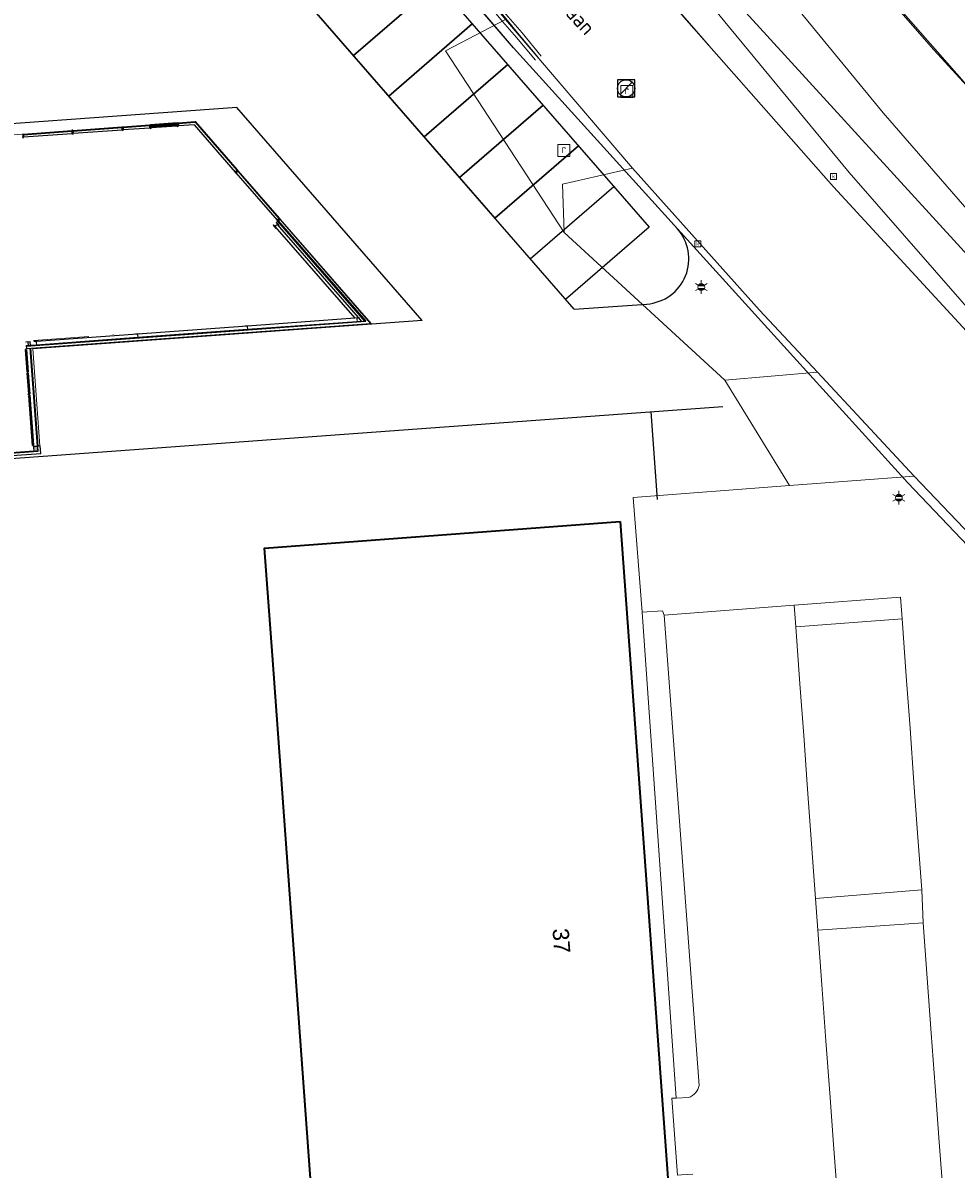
# Model space of a CAD drawing. Header units: metres. Extents: x 163543 to 168130, y 402678 to 405437.
# Tile 66 of 256: x 164482 to 164525, y 403354 to 403407. Entities that reach past the tile are written whole.
import ezdxf
from ezdxf.enums import TextEntityAlignment as Align

# ---------------------------------------------------------------- set-up
doc = ezdxf.new("R2010")
doc.units = ezdxf.units.M
doc.linetypes.add('X-CA190022.004-UO-BGT_Ondergrond nieuwbouw Pater vd Elsenlaan_v1.0$0$la_gestippeld 1_5x-1_5', pattern=[3, 1.5, -1.5])
doc.layers.get('0').update_dxf_attribs({"lineweight": 25})
for name, color, linetype, lineweight in [('X-CA190022.004-UO-BGT_Ondergrond nieuwbouw Pater vd Elsenlaan_v1.0$0$A--L$8--_Hulplijnen', 1, 'Continuous', 18), ('X-CA190022.004-UO-BGT_Ondergrond nieuwbouw Pater vd Elsenlaan_v1.0$0$A--L21--_Buitenwanden', 3, 'Continuous', 18), ('X-CA190022.004-UO-BGT_Ondergrond nieuwbouw Pater vd Elsenlaan_v1.0$0$A--L22--_Binnenwanden', 2, 'Continuous', 18), ('X-CA190022.004-UO-BGT_Ondergrond nieuwbouw Pater vd Elsenlaan_v1.0$0$A--L23--_Vloeren', 4, 'Continuous', 25), ('X-CA190022.004-UO-BGT_Ondergrond nieuwbouw Pater vd Elsenlaan_v1.0$0$A--L24--_Trappen en hellingen', 1, 'Continuous', 25), ('X-CA190022.004-UO-BGT_Ondergrond nieuwbouw Pater vd Elsenlaan_v1.0$0$A--L28--_Hoofddraagkonstrukties', 3, 'Continuous', 35), ('X-CA190022.004-UO-BGT_Ondergrond nieuwbouw Pater vd Elsenlaan_v1.0$0$A--L31--_Buitenwandopeningen', 1, 'Continuous', 25), ('X-CA190022.004-UO-BGT_Ondergrond nieuwbouw Pater vd Elsenlaan_v1.0$0$GE_601_PNDgrondvlakpand_Vlak_MV_GEM', 34, 'Continuous', 0), ('X-CA190022.004-UO-BGT_Ondergrond$0$GE_314_WGDRijbaanLokaleweg_Vlak_GEM', 253, 'Continuous', 9), ('X-CA190022.004-UO-BGT_Ondergrond$0$GE_316_WGDFietspad_Vlak_GEM', 253, 'Continuous', 9), ('X-CA190022.004-UO-BGT_Ondergrond$0$GE_317_WGDVoetpad_Vlak_GEM', 253, 'Continuous', 9), ('X-CA190022.004-UO-BGT_Ondergrond$0$GE_320_WGDParkeervlak_Vlak_GEM', 253, 'Continuous', 9), ('X-CA190022.004-UO-BGT_Ondergrond$0$GE_322_WGDInrit_Vlak_GEM', 253, 'Continuous', 9), ('X-CA190022.004-UO-BGT_Ondergrond$0$GE_363_OWGBerm_openverharding_Vlak_GEM', 253, 'Continuous', 9), ('X-CA190022.004-UO-BGT_Ondergrond$0$GE_366_OWGBerm_groenvoorziening_Vlak_GEM', 253, 'Continuous', 9), ('X-CA190022.004-UO-BGT_Ondergrond$0$GE_367_OWGBerm_groenvoorziening_grasenk_GEM', 253, 'Continuous', 9), ('X-CA190022.004-UO-BGT_Ondergrond$0$GE_401_OTDErf_Vlak_GEM', 253, 'Continuous', 9), ('X-CA190022.004-UO-BGT_Ondergrond$0$GE_4502_GBKN_Huisnummer_Lijn_GEM', 7, 'Continuous', 9), ('X-CA190022.004-UO-BGT_Ondergrond$0$GE_601_PNDgrondvlakpand_Vlak_MV_GEM', 34, 'Continuous', 35), ('X-CA190022.004-UO-BGT_Ondergrond$0$GE_861_PALLichtmast_Punt_GEM', 253, 'Continuous', 9), ('X-CA190022.004-UO-BGT_Ondergrond$0$GE_885_PutInspectieofRioolput_Punt_GEM', 253, 'Continuous', 9), ('X-CA190022.004-UO-BGT_Ondergrond$0$GE_886_PutKolk_Punt_GEM', 253, 'Continuous', 9), ('X-CA190022.004-UO-BGT_Ondergrond$0$N-WE-RI-PUT_INSPECTIE-S', 253, 'Continuous', 9), ('X-CA190022.004-UO-DTM inmeting_v0.1$0$B-WE-VH-KANTOPSLUITING_ACHTERKANTBAND-G', 246, 'Continuous', 0), ('X-CA190022.004-UO-DTM inmeting_v0.1$0$B-WE-VH-KANTOPSLUITING_VOORKANTBAND-G', 246, 'Continuous', 0), ('X-CA190022.004-UO-DTM inmeting_v0.1$0$B-WE-VH-VERHARDING_ASFALT-G', 246, 'Continuous', 0), ('X-CA190022.004-UO-KAD_Percelen$0$B-WE-KG-GRENS_PERCEEL-GV', 150, 'Continuous', 9), ('X-CA190022.004-UO-TXT_Tekst 1op200$0$X-XX-AL-T35', 7, 'Continuous', 35), ('X-CA190022.004-UO-WHM_Riolering gemeente_NLCS_v0.1$0$B-WE-RI-PUT-S', 214, 'Continuous', 15), ('X-XX-AL-REFERENTIE-G', 7, 'Continuous', 18)]:
    doc.layers.add(name, color=color, linetype=linetype, lineweight=lineweight)
doc.styles.add('X-CA190022.004-UO-BGT_Ondergrond$0$BGT_NAR', font='arial.ttf', dxfattribs={"height": 1})
doc.styles.add('X-CA190022.004-UO-BGT_Ondergrond$0$NLCS-ISO', font='NLCS-ISO.ttf')
doc.styles.add('X-CA190022.004-UO-TXT_Tekst 1op200$0$NLCS-ISO-M200-T35', font='NLCS-ISO.ttf', dxfattribs={"height": 0.7})

# ---------------------------------------------------------------- blocks, each defined once
blk = doc.blocks.new('X-CA190022.004-UO-BGT_Ondergrond$0$SRI-KOLK-SO')
at = {"color": 0, "linetype": 'ByBlock', "lineweight": 18}
blk.add_lwpolyline([(-1.125, -1.125), (1.125, -1.125), (1.125, 1.125), (-1.125, 1.125)], close=True, dxfattribs=at)
at = {"color": 0, "linetype": 'ByBlock', "lineweight": 18, "style": 'X-CA190022.004-UO-BGT_Ondergrond$0$NLCS-ISO'}
blk.add_text('k', height=1.5, dxfattribs=at).set_placement((0, 0), align=Align.MIDDLE_CENTER)
blk = doc.blocks.new('X-CA190022.004-UO-BGT_Ondergrond$0$IMGEOKolk')
at = {"xscale": 5, "yscale": 5, "zscale": 5}
blk.add_blockref('X-CA190022.004-UO-BGT_Ondergrond$0$SRI-KOLK-SO', (0, 0), dxfattribs=at)
blk = doc.blocks.new('X-CA190022.004-UO-BGT_Ondergrond$0$SRI-PUT_INSPECTIEPUT_RIOOLPUT-SO')
at = {"color": 0, "linetype": 'ByBlock', "lineweight": 18}
blk.add_lwpolyline([(-1.12, -1.12), (1.12, -1.12), (1.12, 1.12), (-1.12, 1.12)], close=True, dxfattribs=at)
at = {"color": 0, "linetype": 'ByBlock', "lineweight": 18, "style": 'X-CA190022.004-UO-BGT_Ondergrond$0$NLCS-ISO'}
blk.add_text('r', height=1.5, dxfattribs=at).set_placement((0, 0.28), align=Align.MIDDLE_CENTER)
blk = doc.blocks.new('X-CA190022.004-UO-BGT_Ondergrond$0$IMGEOInspectierioolput')
at = {"layer": 'X-CA190022.004-UO-BGT_Ondergrond$0$N-WE-RI-PUT_INSPECTIE-S', "xscale": 10, "yscale": 10, "zscale": 10}
blk.add_blockref('X-CA190022.004-UO-BGT_Ondergrond$0$SRI-PUT_INSPECTIEPUT_RIOOLPUT-SO', (0, 0), dxfattribs=at)
blk = doc.blocks.new('X-CA190022.004-UO-BGT_Ondergrond$0$N-SIE-WEG_LICHTMAST-SO')
h = blk.add_hatch(color=256)
h.paths.add_polyline_path([(1.16, 0.5, 0.658505), (-1.16, 0.5)])
h.paths.add_polyline_path([(-1.16, -0.5, 0.658505), (1.16, -0.5)])
at = {"flags": 128}
for points in [[(-2.19, 1.27), (-1.1, 0.63)], [(-1.16, 0.5), (1.16, 0.5)], [(0, 1.27), (0, 2.53)], [(1.1, 0.63), (2.19, 1.27)], [(-2.19, -1.27), (-1.1, -0.63)], [(-1.16, -0.5), (1.16, -0.5)], [(0, -1.27), (0, -2.53)], [(2.19, -1.27), (1.1, -0.63)]]:
    blk.add_lwpolyline(points, dxfattribs=at)
at = {"ltscale": 0.5}
blk.add_circle((0, 0), 1.27, dxfattribs=at)
at = {"style": 'X-CA190022.004-UO-BGT_Ondergrond$0$NLCS-ISO'}
blk.add_attdef('TYPE', text='', height=1.8, dxfattribs=at).set_placement((0, 2.53), align=Align.BOTTOM_CENTER)
blk = doc.blocks.new('X-CA190022.004-UO-BGT_Ondergrond$0$IMGEOLichtmastpaal')
at = {"xscale": 5, "yscale": 5, "zscale": 5}
blk.add_blockref('X-CA190022.004-UO-BGT_Ondergrond$0$N-SIE-WEG_LICHTMAST-SO', (0, 6.4), dxfattribs=at)
blk = doc.blocks.new('X-CA190022.004-UO-BGT_Ondergrond nieuwbouw Pater vd Elsenlaan_v1.0')
at = {"layer": 'X-CA190022.004-UO-BGT_Ondergrond nieuwbouw Pater vd Elsenlaan_v1.0$0$A--L28--_Hoofddraagkonstrukties'}
for points in [[(164493.529, 403397.693), (164493.54, 403397.703), (164493.478, 403397.776), (164493.607, 403397.886), (164493.669, 403397.813), (164493.681, 403397.823), (164493.551, 403397.975), (164493.539, 403397.965), (164493.601, 403397.893), (164493.472, 403397.782), (164493.41, 403397.855), (164493.399, 403397.845)], [(164497.201, 403393.348), (164497.401, 403393.362), (164497.4, 403393.377), (164497.304, 403393.37), (164497.292, 403393.54), (164497.387, 403393.547), (164497.386, 403393.562), (164497.187, 403393.547), (164497.188, 403393.532), (164497.283, 403393.539), (164497.296, 403393.37), (164497.2, 403393.363)], [(164492.314, 403392.992), (164492.313, 403393.007), (164492.218, 403393), (164492.206, 403393.169), (164492.301, 403393.176), (164492.3, 403393.191), (164492.1, 403393.177), (164492.101, 403393.162), (164492.197, 403393.169), (164492.209, 403392.999), (164492.114, 403392.992), (164492.115, 403392.977)], [(164482.141, 403392.25), (164482.14, 403392.265), (164482.045, 403392.258), (164482.033, 403392.428), (164482.128, 403392.435), (164482.127, 403392.45), (164481.927, 403392.435), (164481.928, 403392.42), (164482.024, 403392.427), (164482.036, 403392.258), (164481.941, 403392.251), (164481.942, 403392.236)], [(164482.526, 403392.278), (164482.525, 403392.293), (164482.43, 403392.286), (164482.418, 403392.456), (164482.513, 403392.463), (164482.512, 403392.478), (164482.312, 403392.463), (164482.313, 403392.448), (164482.409, 403392.455), (164482.421, 403392.286), (164482.326, 403392.279), (164482.327, 403392.264)], [(164487.228, 403392.621), (164487.227, 403392.636), (164487.131, 403392.629), (164487.119, 403392.799), (164487.214, 403392.806), (164487.213, 403392.82), (164487.014, 403392.806), (164487.015, 403392.791), (164487.11, 403392.798), (164487.122, 403392.628), (164487.027, 403392.621), (164487.028, 403392.606)], [(164482.48, 403387.362), (164482.495, 403387.363), (164482.481, 403387.563), (164482.466, 403387.562), (164482.473, 403387.466), (164482.303, 403387.454), (164482.296, 403387.549), (164482.281, 403387.548), (164482.296, 403387.349), (164482.311, 403387.35), (164482.304, 403387.445), (164482.474, 403387.457)]]:
    blk.add_hatch(color=252, dxfattribs=at).paths.add_polyline_path(points, flags=0)
at = {"layer": 'X-CA190022.004-UO-BGT_Ondergrond nieuwbouw Pater vd Elsenlaan_v1.0$0$A--L31--_Buitenwandopeningen', "extrusion": (0, 0, -1)}
for points in [[(-164489.003, 403402.446), (-164488.992, 403402.596), (-164488.943, 403402.592), (-164488.954, 403402.442)], [(-164484.123, 403402.09), (-164484.112, 403402.24), (-164484.063, 403402.236), (-164484.073, 403402.087)], [(-164486.448, 403402.26), (-164486.437, 403402.409), (-164486.387, 403402.406), (-164486.398, 403402.256)], [(-164487.727, 403402.353), (-164487.716, 403402.503), (-164487.666, 403402.499), (-164487.677, 403402.349)], [(-164491.668, 403400.27), (-164491.781, 403400.368), (-164491.748, 403400.406), (-164491.635, 403400.308)]]:
    blk.add_hatch(color=252, dxfattribs=at).paths.add_polyline_path(points, flags=0)
at = {"layer": 'X-CA190022.004-UO-BGT_Ondergrond nieuwbouw Pater vd Elsenlaan_v1.0$0$A--L31--_Buitenwandopeningen'}
for points in [[(164489.788, 403402.624), (164489.786, 403402.653), (164488.992, 403402.596), (164488.995, 403402.566), (164489.676, 403402.615)], [(164491.725, 403400.386), (164491.748, 403400.406), (164489.799, 403402.648), (164489.776, 403402.629), (164491.718, 403400.395)], [(164481.823, 403401.923), (164481.813, 403402.072), (164481.763, 403402.069), (164481.774, 403401.919)], [(164484.065, 403402.206), (164484.063, 403402.236), (164481.813, 403402.072), (164481.815, 403402.042), (164481.84, 403402.044)], [(164486.39, 403402.376), (164486.387, 403402.406), (164484.112, 403402.24), (164484.115, 403402.21), (164485.758, 403402.33)], [(164487.668, 403402.469), (164487.666, 403402.499), (164486.437, 403402.409), (164486.439, 403402.38)], [(164488.901, 403402.479), (164488.899, 403402.509), (164487.772, 403402.426), (164487.774, 403402.397)], [(164493.672, 403398.147), (164493.695, 403398.167), (164491.781, 403400.368), (164491.758, 403400.349)], [(164493.614, 403398.03), (164493.728, 403398.129), (164493.695, 403398.167), (164493.581, 403398.068)], [(164482.096, 403390.046), (164482.031, 403390.944), (164482.001, 403390.942), (164482.066, 403390.044)]]:
    blk.add_hatch(color=252, dxfattribs=at).paths.add_polyline_path(points, flags=0)
at = {"layer": 'X-CA190022.004-UO-BGT_Ondergrond nieuwbouw Pater vd Elsenlaan_v1.0$0$A--L$8--_Hulplijnen', "color": 252}
for centre, radius, start, end in [((164488.954, 403402.442), 1.23, 179.0357, 180.4351), ((164482.037, 403390.994), 1, 268.5698, 271.2979)]:
    blk.add_arc(centre, radius, start, end, dxfattribs=at)
at = {"layer": 'X-CA190022.004-UO-BGT_Ondergrond nieuwbouw Pater vd Elsenlaan_v1.0$0$A--L21--_Buitenwanden', "color": 252, "lineweight": 25}
for p, q in [((164493.727, 403398.129), (164493.637, 403398.05)), ((164493.637, 403398.05), (164497.694, 403393.384)), ((164493.727, 403398.126), (164493.638, 403398.049)), ((164497.698, 403393.382), (164493.64, 403398.05)), ((164497.939, 403393.281), (164493.727, 403398.126)), ((164481.944, 403392.234), (164497.698, 403393.382)), ((164481.952, 403392.118), (164497.94, 403393.283)), ((164492.115, 403392.977), (164487.228, 403392.621)), ((164497.201, 403393.348), (164492.314, 403392.992)), ((164497.694, 403393.384), (164497.401, 403393.362)), ((164497.793, 403393.273), (164497.794, 403393.271)), ((164487.028, 403392.606), (164482.526, 403392.278)), ((164481.942, 403392.236), (164481.951, 403392.116)), ((164481.944, 403392.236), (164481.952, 403392.118)), ((164482.327, 403392.264), (164482.141, 403392.25)), ((164456.852, 403385.376), (164482.624, 403387.254)), ((164456.961, 403385.5), (164482.498, 403387.361)), ((164482.296, 403387.349), (164477.429, 403386.994)), ((164482.279, 403387.58), (164482.281, 403387.55)), ((164482.598, 403387.601), (164482.281, 403387.578)), ((164482.281, 403387.578), (164482.283, 403387.55)), ((164482.281, 403387.55), (164482.481, 403387.565)), ((164482.483, 403387.567), (164482.283, 403387.552)), ((164482.48, 403387.362), (164482.311, 403387.35)), ((164482.481, 403387.595), (164482.481, 403387.593)), ((164482.481, 403387.565), (164482.481, 403387.563)), ((164482.498, 403387.361), (164482.483, 403387.567)), ((164482.506, 403387.246), (164482.506, 403387.244)), ((164482.622, 403387.252), (164482.596, 403387.603))]:
    blk.add_line(p, q, dxfattribs=at)
at = {"layer": 'X-CA190022.004-UO-BGT_Ondergrond nieuwbouw Pater vd Elsenlaan_v1.0$0$A--L22--_Binnenwanden', "color": 252, "lineweight": 25}
for p, q in [((164493.543, 403397.831), (164493.486, 403397.782)), ((164493.486, 403397.782), (164497.19, 403393.522)), ((164497.356, 403393.56), (164493.6, 403397.88)), ((164497.19, 403393.522), (164492.206, 403393.159)), ((164497.5, 403393.395), (164497.368, 403393.545)), ((164492.197, 403393.159), (164487.12, 403392.789)), ((164487.131, 403392.639), (164492.208, 403393.009)), ((164492.217, 403393.01), (164497.295, 403393.38)), ((164497.304, 403393.38), (164497.5, 403393.395)), ((164482.409, 403392.445), (164482.296, 403392.437)), ((164487.111, 403392.788), (164482.418, 403392.446)), ((164482.429, 403392.296), (164487.122, 403392.638)), ((164482.157, 403392.277), (164482.42, 403392.296))]:
    blk.add_line(p, q, dxfattribs=at)
at = {"layer": 'X-CA190022.004-UO-BGT_Ondergrond nieuwbouw Pater vd Elsenlaan_v1.0$0$A--L23--_Vloeren', "color": 252}
for p, q in [((164504.551, 403406.066), (164495.298, 403416.903)), ((164497.75, 403412.812), (164510.841, 403397.753)), ((164507.36, 403393.938), (164493.849, 403409.481)), ((164497.132, 403405.71), (164501, 403409.073)), ((164501, 403409.073), (164497.132, 403405.71)), ((164495.491, 403407.596), (164503.692, 403398.163)), ((164498.772, 403403.823), (164502.64, 403407.186)), ((164502.64, 403407.186), (164498.772, 403403.823)), ((164504.551, 403406.066), (164513.799, 403395.858)), ((164504.281, 403405.3), (164500.412, 403401.936)), ((164500.412, 403401.936), (164504.281, 403405.299)), ((164491.714, 403403.309), (164465.79, 403401.42)), ((164500.308, 403393.424), (164491.714, 403403.309)), ((164502.052, 403400.05), (164505.921, 403403.413)), ((164505.921, 403403.413), (164502.052, 403400.05)), ((164488.954, 403402.442), (164487.727, 403402.353)), ((164507.561, 403401.526), (164503.689, 403398.161)), ((164503.692, 403398.163), (164507.561, 403401.526)), ((164505.329, 403396.274), (164509.201, 403399.64)), ((164497.656, 403393.381), (164493.614, 403398.03)), ((164510.841, 403397.753), (164506.97, 403394.387)), ((164507.36, 403393.938), (164510.738, 403394.184)), ((164500.308, 403393.424), (164482.25, 403392.108)), ((164497.898, 403393.278), (164497.922, 403393.25)), ((164482.138, 403392.265), (164482.126, 403392.435)), ((164456.85, 403385.244), (164514.268, 403389.428)), ((164511.229, 403385.105), (164510.931, 403389.185))]:
    blk.add_line(p, q, dxfattribs=at)
blk.add_arc((164510.585, 403396.278), 2.1, 274.168, 42.1767, dxfattribs=at)
at = {"layer": 'X-CA190022.004-UO-BGT_Ondergrond nieuwbouw Pater vd Elsenlaan_v1.0$0$A--L24--_Trappen en hellingen', "color": 252, "linetype": 'X-CA190022.004-UO-BGT_Ondergrond nieuwbouw Pater vd Elsenlaan_v1.0$0$la_gestippeld 1_5x-1_5', "lineweight": 18}
for p, q in [((164482.282, 403392.487), (164483.348, 403392.564)), ((164482.292, 403392.497), (164483.347, 403392.574)), ((164483.347, 403392.574), (164485.982, 403392.766)), ((164483.348, 403392.564), (164485.983, 403392.756)), ((164485.983, 403392.756), (164485.982, 403392.766))]:
    blk.add_line(p, q, dxfattribs=at)
at = {"layer": 'X-CA190022.004-UO-BGT_Ondergrond nieuwbouw Pater vd Elsenlaan_v1.0$0$A--L28--_Hoofddraagkonstrukties', "color": 252, "lineweight": 18}
for p, q in [((164493.41, 403397.855), (164493.399, 403397.845)), ((164493.399, 403397.845), (164493.529, 403397.693)), ((164493.472, 403397.782), (164493.41, 403397.855)), ((164493.601, 403397.893), (164493.472, 403397.782)), ((164493.478, 403397.776), (164493.607, 403397.886)), ((164493.54, 403397.703), (164493.478, 403397.776)), ((164493.551, 403397.975), (164493.539, 403397.965)), ((164493.539, 403397.965), (164493.601, 403397.893)), ((164493.681, 403397.823), (164493.551, 403397.975)), ((164493.607, 403397.886), (164493.669, 403397.813)), ((164493.669, 403397.813), (164493.681, 403397.823)), ((164493.529, 403397.693), (164493.54, 403397.703)), ((164497.386, 403393.562), (164497.187, 403393.547)), ((164497.187, 403393.547), (164497.188, 403393.532)), ((164497.188, 403393.532), (164497.283, 403393.539)), ((164497.283, 403393.539), (164497.296, 403393.37)), ((164497.292, 403393.54), (164497.387, 403393.547)), ((164497.304, 403393.37), (164497.292, 403393.54)), ((164497.387, 403393.547), (164497.386, 403393.562)), ((164492.3, 403393.191), (164492.1, 403393.177)), ((164492.1, 403393.177), (164492.101, 403393.162)), ((164492.101, 403393.162), (164492.197, 403393.169)), ((164492.209, 403392.999), (164492.114, 403392.992)), ((164492.114, 403392.992), (164492.115, 403392.977)), ((164492.115, 403392.977), (164492.314, 403392.992)), ((164492.197, 403393.169), (164492.209, 403392.999)), ((164492.206, 403393.169), (164492.301, 403393.176)), ((164492.218, 403393), (164492.206, 403393.169)), ((164492.313, 403393.007), (164492.218, 403393)), ((164492.301, 403393.176), (164492.3, 403393.191)), ((164492.314, 403392.992), (164492.313, 403393.007)), ((164497.296, 403393.37), (164497.2, 403393.363)), ((164497.2, 403393.363), (164497.201, 403393.348)), ((164497.201, 403393.348), (164497.401, 403393.362)), ((164497.4, 403393.377), (164497.304, 403393.37)), ((164497.401, 403393.362), (164497.4, 403393.377)), ((164482.127, 403392.45), (164481.927, 403392.435)), ((164482.128, 403392.435), (164482.127, 403392.45)), ((164482.312, 403392.463), (164482.512, 403392.478)), ((164482.313, 403392.448), (164482.312, 403392.463)), ((164482.409, 403392.455), (164482.313, 403392.448)), ((164482.421, 403392.286), (164482.409, 403392.455)), ((164482.513, 403392.463), (164482.418, 403392.456)), ((164482.418, 403392.456), (164482.43, 403392.286)), ((164482.512, 403392.478), (164482.513, 403392.463)), ((164487.213, 403392.82), (164487.014, 403392.806)), ((164487.014, 403392.806), (164487.015, 403392.791)), ((164487.015, 403392.791), (164487.11, 403392.798)), ((164487.122, 403392.628), (164487.027, 403392.621)), ((164487.027, 403392.621), (164487.028, 403392.606)), ((164487.028, 403392.606), (164487.228, 403392.621)), ((164487.11, 403392.798), (164487.122, 403392.628)), ((164487.119, 403392.799), (164487.214, 403392.806)), ((164487.131, 403392.629), (164487.119, 403392.799)), ((164487.227, 403392.636), (164487.131, 403392.629)), ((164487.214, 403392.806), (164487.213, 403392.82)), ((164487.228, 403392.621), (164487.227, 403392.636)), ((164481.927, 403392.435), (164481.928, 403392.42)), ((164481.928, 403392.42), (164482.024, 403392.427)), ((164482.036, 403392.258), (164481.941, 403392.251)), ((164481.941, 403392.251), (164481.942, 403392.236)), ((164481.942, 403392.236), (164482.141, 403392.25)), ((164482.024, 403392.427), (164482.036, 403392.258)), ((164482.033, 403392.428), (164482.128, 403392.435)), ((164482.045, 403392.258), (164482.033, 403392.428)), ((164482.14, 403392.265), (164482.045, 403392.258)), ((164482.141, 403392.25), (164482.14, 403392.265)), ((164482.326, 403392.279), (164482.421, 403392.286)), ((164482.327, 403392.264), (164482.326, 403392.279)), ((164482.526, 403392.278), (164482.327, 403392.264)), ((164482.43, 403392.286), (164482.525, 403392.293)), ((164482.525, 403392.293), (164482.526, 403392.278)), ((164482.296, 403387.549), (164482.281, 403387.548)), ((164482.281, 403387.548), (164482.296, 403387.349)), ((164482.303, 403387.454), (164482.296, 403387.549)), ((164482.296, 403387.349), (164482.311, 403387.35)), ((164482.473, 403387.466), (164482.303, 403387.454)), ((164482.304, 403387.445), (164482.474, 403387.457)), ((164482.311, 403387.35), (164482.304, 403387.445)), ((164482.481, 403387.563), (164482.466, 403387.562)), ((164482.466, 403387.562), (164482.473, 403387.466)), ((164482.474, 403387.457), (164482.48, 403387.362)), ((164482.48, 403387.362), (164482.495, 403387.363)), ((164482.495, 403387.363), (164482.481, 403387.563))]:
    blk.add_line(p, q, dxfattribs=at)
at = {"layer": 'X-CA190022.004-UO-BGT_Ondergrond nieuwbouw Pater vd Elsenlaan_v1.0$0$A--L31--_Buitenwandopeningen', "color": 252, "linetype": 'Continuous', "lineweight": 18}
blk.add_line((164488.944, 403402.577), (164487.717, 403402.488), dxfattribs=at)
at = {"layer": 'X-CA190022.004-UO-BGT_Ondergrond nieuwbouw Pater vd Elsenlaan_v1.0$0$A--L31--_Buitenwandopeningen', "color": 252}
for p, q in [((164488.946, 403402.552), (164487.719, 403402.463)), ((164488.992, 403402.596), (164488.995, 403402.566)), ((164488.995, 403402.566), (164489.788, 403402.624)), ((164489.799, 403402.648), (164489.776, 403402.629)), ((164489.776, 403402.629), (164491.725, 403400.386)), ((164489.788, 403402.624), (164489.786, 403402.653)), ((164481.813, 403402.072), (164481.815, 403402.042)), ((164481.815, 403402.042), (164484.065, 403402.206)), ((164484.073, 403402.087), (164481.823, 403401.923)), ((164484.065, 403402.206), (164484.063, 403402.236)), ((164484.112, 403402.24), (164484.115, 403402.21)), ((164484.115, 403402.21), (164486.39, 403402.376)), ((164486.398, 403402.256), (164484.123, 403402.09)), ((164486.39, 403402.376), (164486.387, 403402.406)), ((164486.437, 403402.409), (164486.439, 403402.38)), ((164486.439, 403402.38), (164487.668, 403402.469)), ((164487.677, 403402.349), (164486.448, 403402.26)), ((164487.668, 403402.469), (164487.666, 403402.499)), ((164488.899, 403402.509), (164487.772, 403402.426)), ((164487.772, 403402.426), (164487.774, 403402.397)), ((164487.774, 403402.397), (164488.901, 403402.479)), ((164488.901, 403402.479), (164488.899, 403402.509)), ((164489.73, 403402.499), (164489.003, 403402.446)), ((164489.73, 403402.499), (164491.635, 403400.308)), ((164491.668, 403400.27), (164493.581, 403398.068)), ((164491.725, 403400.386), (164491.748, 403400.406)), ((164491.781, 403400.368), (164491.758, 403400.349)), ((164491.758, 403400.349), (164493.672, 403398.147)), ((164493.672, 403398.147), (164493.695, 403398.167)), ((164482.031, 403390.944), (164482.001, 403390.942)), ((164482.066, 403390.044), (164482.001, 403390.942)), ((164482.031, 403390.944), (164482.096, 403390.046)), ((164482.096, 403390.046), (164482.066, 403390.044))]:
    blk.add_line(p, q, dxfattribs=at)
at = {"layer": 'X-CA190022.004-UO-BGT_Ondergrond nieuwbouw Pater vd Elsenlaan_v1.0$0$A--L31--_Buitenwandopeningen', "color": 252, "lineweight": 35, "extrusion": (0, 0, -1)}
for p, q in [((164488.943, 403402.592), (164488.954, 403402.442)), ((164489.003, 403402.446), (164488.992, 403402.596)), ((164484.112, 403402.24), (164484.063, 403402.236)), ((164484.063, 403402.236), (164484.073, 403402.087)), ((164484.073, 403402.087), (164484.123, 403402.09)), ((164484.123, 403402.09), (164484.112, 403402.24)), ((164486.387, 403402.406), (164486.398, 403402.256)), ((164486.398, 403402.256), (164486.448, 403402.26)), ((164486.448, 403402.26), (164486.437, 403402.409)), ((164487.666, 403402.499), (164487.677, 403402.349)), ((164487.677, 403402.349), (164487.727, 403402.353)), ((164487.727, 403402.353), (164487.716, 403402.503)), ((164488.948, 403402.522), (164488.898, 403402.519)), ((164488.898, 403402.519), (164488.901, 403402.469)), ((164488.901, 403402.469), (164488.951, 403402.472)), ((164488.951, 403402.472), (164488.948, 403402.522)), ((164488.954, 403402.442), (164489.003, 403402.446)), ((164491.748, 403400.406), (164491.635, 403400.308)), ((164491.635, 403400.308), (164491.668, 403400.27)), ((164491.668, 403400.27), (164491.781, 403400.368))]:
    blk.add_line(p, q, dxfattribs=at)
at = {"layer": 'X-CA190022.004-UO-BGT_Ondergrond nieuwbouw Pater vd Elsenlaan_v1.0$0$A--L31--_Buitenwandopeningen', "color": 252, "lineweight": 35}
for p, q in [((164481.823, 403401.923), (164481.813, 403402.072)), ((164487.771, 403402.436), (164487.721, 403402.433)), ((164487.721, 403402.433), (164487.725, 403402.383)), ((164487.725, 403402.383), (164487.774, 403402.387)), ((164487.774, 403402.387), (164487.771, 403402.436)), ((164481.774, 403401.919), (164481.823, 403401.923)), ((164493.695, 403398.167), (164493.581, 403398.068)), ((164493.581, 403398.068), (164493.614, 403398.03)), ((164493.614, 403398.03), (164493.728, 403398.129)), ((164481.958, 403392.077), (164481.909, 403392.073)), ((164481.909, 403392.073), (164481.984, 403391.041)), ((164482.034, 403391.044), (164481.958, 403392.077)), ((164482.479, 403387.594), (164482.148, 403392.13)), ((164481.984, 403391.041), (164482.034, 403391.044)), ((164482.037, 403390.994), (164481.987, 403390.991)), ((164481.987, 403390.991), (164482.06, 403389.993)), ((164482.11, 403389.997), (164482.037, 403390.994)), ((164482.06, 403389.993), (164482.11, 403389.997)), ((164482.114, 403389.947), (164482.064, 403389.944)), ((164482.064, 403389.944), (164482.233, 403387.625)), ((164482.283, 403387.628), (164482.114, 403389.947)), ((164482.233, 403387.625), (164482.283, 403387.628))]:
    blk.add_line(p, q, dxfattribs=at)
at = {"layer": 'X-CA190022.004-UO-BGT_Ondergrond nieuwbouw Pater vd Elsenlaan_v1.0$0$GE_601_PNDgrondvlakpand_Vlak_MV_GEM'}
blk.add_line((164482.25, 403392.108), (164482.578, 403387.602), dxfattribs=at)
for points in [[(164484.063, 403402.236), (164481.813, 403402.072), (164481.763, 403402.069), (164465.827, 403400.907), (164465.853, 403400.548)], [(164456.278, 403399.851), (164456.252, 403400.21), (164455.774, 403400.175), (164455.774, 403400.173), (164456.852, 403385.374), (164456.854, 403385.374), (164482.624, 403387.252), (164482.598, 403387.601), (164482.598, 403387.603), (164482.279, 403387.58)], [(164481.951, 403392.116), (164497.941, 403393.281), (164493.727, 403398.129)]]:
    blk.add_lwpolyline(points, dxfattribs=at)
for points in [[(164488.942, 403402.602, 0), (164487.715, 403402.513, 0), (164487.716, 403402.503, 0), (164487.666, 403402.499, 0), (164486.437, 403402.409, 0), (164486.387, 403402.406, 0), (164484.112, 403402.24, 0)], [(164493.728, 403398.129, 0), (164493.695, 403398.167, 0), (164491.781, 403400.368, 0), (164491.748, 403400.406, 0), (164489.799, 403402.648, 0), (164489.794, 403402.654, 0), (164489.786, 403402.653, 0), (164488.992, 403402.596, 0), (164488.943, 403402.592, 0), (164488.942, 403402.602, 0)]]:
    blk.add_polyline3d(points, dxfattribs=at)
blk = doc.blocks.new('X-CA190022.004-UO-WHM_Riolering gemeente_NLCS_v0.1$0$B-SRI-PUT_BETON-SO')
blk.add_line((-1.41, -1.41), (1.41, 1.41))
at = {"lineweight": -3, "flags": 128}
blk.add_lwpolyline([(2, -2), (2, 2), (-2, 2), (-2, -2)], close=True, dxfattribs=at)
at = {"lineweight": -3}
blk.add_circle((0, 0), 2, dxfattribs=at)

msp = doc.modelspace()

# ---------------------------------------------------------------- linework, layer by layer
at = {"layer": 'X-CA190022.004-UO-BGT_Ondergrond$0$GE_314_WGDRijbaanLokaleweg_Vlak_GEM', "flags": 128}
for points in [[(164498.168, 403414.333), (164497.447, 403415.017), (164502.63, 403419.439), (164504.901, 403416.787), (164504.781, 403416.665), (164511.187, 403408.945), (164519.4, 403399.622), (164527.935, 403390.353), (164528.051, 403390.464), (164532.626, 403385.607)], [(164617.292, 403303.039), (164607.57, 403311.093), (164607.596, 403311.189), (164599.386, 403318.093), (164599.271, 403317.98), (164593.903, 403322.46), (164566.317, 403345.335), (164566.403, 403345.471), (164557.209, 403353.318), (164557.112, 403353.201), (164548.239, 403361.246), (164539.592, 403369.466), (164531.375, 403377.556), (164523.138, 403386.194), (164518.659, 403391.015), (164515.969, 403393.893), (164510.065, 403400.491), (164504.175, 403407.392), (164501.64, 403410.476), (164499.297, 403413.326)], [(164513.161, 403357.923), (164511.535, 403379.751), (164517.571, 403380.212), (164517.641, 403379.207), (164517.836, 403376.554), (164518.012, 403374.161), (164518.195, 403371.668), (164518.381, 403369.138), (164518.568, 403366.601), (164518.668, 403365.13), (164518.855, 403362.58), (164519.045, 403359.986), (164519.224, 403357.553), (164519.413, 403354.98), (164519.592, 403352.539), (164519.883, 403348.075)], [(164512.877, 403353.803), (164512.338, 403353.764), (164512.156, 403353.751), (164511.903, 403357.325), (164512.09, 403357.333), (164512.673, 403357.358)]]:
    msp.add_lwpolyline(points, dxfattribs=at)
at = {"layer": 'X-CA190022.004-UO-BGT_Ondergrond$0$GE_314_WGDRijbaanLokaleweg_Vlak_GEM'}
msp.add_arc((164512.419, 403358.071), 0.757, 289.6371, 348.7275, dxfattribs=at)
at = {"layer": 'X-CA190022.004-UO-BGT_Ondergrond$0$GE_316_WGDFietspad_Vlak_GEM', "flags": 128}
for points in [[(164527.371, 403391.93), (164526.649, 403392.821), (164520.122, 403400.29), (164513.339, 403408.529), (164508.83, 403414.373), (164504.683, 403419.715), (164502.24, 403422.591), (164500.249, 403424.726), (164491.5, 403434.983), (164485.536, 403442.109)], [(164509.01, 403419.334), (164510.581, 403417.138), (164513.067, 403413.794), (164515.637, 403410.447), (164521.701, 403403.053), (164525.682, 403398.456), (164529.573, 403394.185)]]:
    msp.add_lwpolyline(points, dxfattribs=at)
at = {"layer": 'X-CA190022.004-UO-BGT_Ondergrond$0$GE_317_WGDVoetpad_Vlak_GEM', "flags": 128}
for points in [[(164512.673, 403357.358), (164512.09, 403357.333), (164510.512, 403379.879), (164511.467, 403379.946), (164511.535, 403379.751)], [(164511.535, 403379.751), (164513.161, 403357.923)]]:
    msp.add_lwpolyline(points, dxfattribs=at)
at = {"layer": 'X-CA190022.004-UO-BGT_Ondergrond$0$GE_317_WGDVoetpad_Vlak_GEM', "extrusion": (0, 0, -1)}
msp.add_arc((-164512.419, 403358.071), 0.757, 191.2725, 250.3629, dxfattribs=at)
at = {"layer": 'X-CA190022.004-UO-BGT_Ondergrond$0$GE_320_WGDParkeervlak_Vlak_GEM', "flags": 128}
for points in [[(164523.312, 403369.422), (164523.486, 403366.989), (164518.568, 403366.601), (164518.381, 403369.138), (164518.195, 403371.668), (164518.012, 403374.161), (164517.836, 403376.554), (164517.641, 403379.207), (164522.583, 403379.579), (164522.774, 403376.918), (164522.947, 403374.5), (164523.129, 403371.968), (164523.312, 403369.422)], [(164523.932, 403360.344), (164524.114, 403357.874), (164524.304, 403355.287), (164524.481, 403352.884), (164519.592, 403352.539), (164519.413, 403354.98), (164519.224, 403357.553), (164519.045, 403359.986), (164518.855, 403362.58), (164518.668, 403365.13), (164523.555, 403365.46), (164523.744, 403362.89), (164523.932, 403360.344)]]:
    msp.add_lwpolyline(points, dxfattribs=at)
at = {"layer": 'X-CA190022.004-UO-BGT_Ondergrond$0$GE_322_WGDInrit_Vlak_GEM', "flags": 128}
for points in [[(164528.051, 403390.464), (164527.935, 403390.353), (164519.4, 403399.622), (164511.187, 403408.945), (164504.781, 403416.665), (164504.901, 403416.787), (164505.153, 403416.493)], [(164508.83, 403414.373), (164513.339, 403408.529), (164520.122, 403400.29), (164526.649, 403392.821), (164526.501, 403392.765)], [(164525.819, 403399.32), (164525.682, 403398.456), (164521.701, 403403.053), (164515.637, 403410.447), (164513.067, 403413.794), (164513.991, 403413.907), (164516.238, 403414.623), (164516.465, 403414.735)], [(164516.465, 403414.735), (164527.136, 403402.555)]]:
    msp.add_lwpolyline(points, dxfattribs=at)
at = {"layer": 'X-CA190022.004-UO-BGT_Ondergrond$0$GE_363_OWGBerm_openverharding_Vlak_GEM', "flags": 128}
for points in [[(164504.175, 403407.392), (164510.065, 403400.491), (164506.831, 403399.746), (164506.899, 403397.505), (164501.398, 403405.941), (164504.175, 403407.392)], [(164518.659, 403391.015), (164523.138, 403386.194), (164517.358, 403385.763), (164514.354, 403390.654), (164518.659, 403391.015)]]:
    msp.add_lwpolyline(points, dxfattribs=at)
at = {"layer": 'X-CA190022.004-UO-BGT_Ondergrond$0$GE_366_OWGBerm_groenvoorziening_Vlak_GEM', "flags": 128}
for points in [[(164522.507, 403380.584), (164522.583, 403379.579), (164517.641, 403379.207), (164517.571, 403380.212), (164522.507, 403380.584)], [(164523.486, 403366.989), (164523.555, 403365.46), (164518.668, 403365.13), (164518.568, 403366.601), (164523.486, 403366.989)]]:
    msp.add_lwpolyline(points, dxfattribs=at)
at = {"layer": 'X-CA190022.004-UO-BGT_Ondergrond$0$GE_367_OWGBerm_groenvoorziening_grasenk_GEM', "flags": 128}
for points in [[(164510.065, 403400.491), (164515.969, 403393.893), (164518.659, 403391.015), (164514.354, 403390.654), (164506.899, 403397.505), (164506.831, 403399.746), (164510.065, 403400.491)], [(164524.481, 403352.884), (164524.304, 403355.287), (164524.114, 403357.874), (164523.932, 403360.344), (164523.744, 403362.89), (164523.555, 403365.46), (164523.486, 403366.989), (164523.312, 403369.422), (164523.129, 403371.968), (164522.947, 403374.5), (164522.774, 403376.918), (164522.583, 403379.579), (164522.507, 403380.584), (164517.571, 403380.212), (164511.535, 403379.751), (164511.467, 403379.946), (164510.512, 403379.879), (164510.105, 403385.209), (164517.358, 403385.763), (164523.138, 403386.194), (164531.375, 403377.556), (164539.592, 403369.466)]]:
    msp.add_lwpolyline(points, dxfattribs=at)
at = {"layer": 'X-CA190022.004-UO-BGT_Ondergrond$0$GE_401_OTDErf_Vlak_GEM', "flags": 128}
for points in [[(164527.136, 403402.555), (164516.465, 403414.735), (164516.697, 403414.849), (164516.407, 403415.184), (164510.811, 403421.473), (164529.221, 403430.464), (164588.317, 403459.308)], [(164499.297, 403413.326), (164501.64, 403410.476), (164504.175, 403407.392), (164501.398, 403405.941), (164506.899, 403397.505), (164514.354, 403390.654), (164517.358, 403385.763), (164510.105, 403385.209), (164510.512, 403379.879), (164512.09, 403357.333), (164511.903, 403357.325), (164512.156, 403353.751)], [(164512.266, 403345.942), (164509.5, 403384.09), (164492.996, 403382.85), (164493.37, 403377.864), (164495.321, 403351.037)]]:
    msp.add_lwpolyline(points, dxfattribs=at)
at = {"layer": 'X-CA190022.004-UO-BGT_Ondergrond$0$GE_601_PNDgrondvlakpand_Vlak_MV_GEM', "flags": 128}
msp.add_lwpolyline([(164509.5, 403384.09), (164512.266, 403345.942), (164512.292, 403345.581), (164511.72, 403345.529), (164511.698, 403345.845), (164496.306, 403344.71), (164496.333, 403344.391), (164495.808, 403344.346), (164495.321, 403351.037), (164493.37, 403377.864), (164492.996, 403382.85), (164509.5, 403384.09)], dxfattribs=at)
at = {"layer": 'X-CA190022.004-UO-DTM inmeting_v0.1$0$B-WE-VH-KANTOPSLUITING_ACHTERKANTBAND-G'}
msp.add_polyline3d([(164505.578, 403405.499, 9.016), (164504.692, 403406.551, 9.047), (164504.047, 403407.292, 9.168), (164500.844, 403411.171, 9.384), (164499.563, 403412.631, 9.425), (164497.284, 403414.931, 9.531), (164491.499, 403420.44, 9.741), (164486.07, 403425.668, 9.793), (164484.278, 403427.386, 9.821), (164478.244, 403433.176, 9.912), (164475.32, 403436.021, 9.911), (164474.313, 403437.076, 9.89), (164473.93, 403437.318, 9.891), (164473.357, 403437.289, 9.882), (164471.769, 403436.546, 9.852), (164470.91, 403436.146, 9.705)], dxfattribs=at)
at = {"layer": 'X-CA190022.004-UO-DTM inmeting_v0.1$0$B-WE-VH-KANTOPSLUITING_VOORKANTBAND-G'}
msp.add_polyline3d([(164505.714, 403405.607, 8.991), (164504.811, 403406.672, 9.018), (164504.192, 403407.429, 9.066), (164501.018, 403411.29, 9.266), (164499.695, 403412.783, 9.319), (164497.443, 403415.067, 9.417), (164491.633, 403420.591, 9.625), (164486.205, 403425.8, 9.704), (164484.433, 403427.513, 9.699), (164478.37, 403433.316, 9.798), (164475.461, 403436.17, 9.794), (164474.433, 403437.22, 9.791), (164473.909, 403437.516, 9.787), (164473.286, 403437.46, 9.799), (164471.688, 403436.748, 9.779), (164470.812, 403436.312, 9.717)], dxfattribs=at)
at = {"layer": 'X-CA190022.004-UO-DTM inmeting_v0.1$0$B-WE-VH-VERHARDING_ASFALT-G'}
for points in [[(164513.645, 403406.145, 8.943), (164509.927, 403410.429, 9.091), (164506.621, 403414.433, 9.241), (164504.207, 403417.294, 9.356), (164500.08, 403422.131, 9.559), (164497.242, 403425.446, 9.667), (164492.656, 403430.837, 9.695), (164489.144, 403434.944, 9.743), (164483.945, 403441.028, 9.805), (164483.213, 403441.867, 9.819)], [(164505.833, 403405.691, 9.028), (164504.96, 403406.762, 9.059), (164504.3, 403407.519, 9.099), (164501.123, 403411.337, 9.288), (164499.801, 403412.889, 9.337), (164497.542, 403415.168, 9.431), (164491.738, 403420.689, 9.651), (164486.304, 403425.92, 9.705), (164484.507, 403427.634, 9.726), (164478.468, 403433.428, 9.811), (164475.551, 403436.25, 9.816), (164474.549, 403437.314, 9.796), (164473.946, 403437.639, 9.8), (164473.594, 403437.616, 9.802)]]:
    msp.add_polyline3d(points, dxfattribs=at)
at = {"layer": 'X-CA190022.004-UO-KAD_Percelen$0$B-WE-KG-GRENS_PERCEEL-GV', "flags": 128}
for points in [[(164644.446, 403453.391), (164619.909, 403474.821), (164510.499, 403421.842), (164517.155, 403413.867), (164524.046, 403405.974), (164531.085, 403398.305)], [(164531.085, 403398.305), (164524.046, 403405.974), (164517.155, 403413.867), (164510.499, 403421.842), (164504.937, 403419.149), (164510.415, 403413.113), (164526.116, 403395.89), (164531.044, 403398.285)]]:
    msp.add_lwpolyline(points, close=True, dxfattribs=at)
for points in [[(164645.594, 403290.681), (164645.235, 403292.179), (164589.027, 403338.734), (164568.964, 403355.35), (164559.715, 403363.08), (164551.044, 403370.772), (164541.039, 403380.582), (164528.767, 403392.981), (164528.582, 403393.184), (164526.116, 403395.89), (164510.415, 403413.113), (164504.937, 403419.149), (164503.089, 403421.185), (164495.298, 403416.903), (164504.551, 403406.066), (164517.544, 403391.725), (164522.841, 403385.879), (164534.917, 403373.194), (164544.858, 403363.307), (164553.433, 403355.5), (164562.586, 403347.655), (164575.912, 403336.539), (164618.408, 403301.344), (164647.229, 403277.474)], [(164562.586, 403347.655), (164553.433, 403355.5), (164544.858, 403363.307), (164534.917, 403373.194), (164522.841, 403385.879), (164517.544, 403391.725), (164504.551, 403406.066), (164495.298, 403416.903), (164489.76, 403414.442), (164486.08, 403417.995), (164468.748, 403410.406), (164455.428, 403404.573), (164455.852, 403398.81), (164456.621, 403388.359), (164467.899, 403234.987)]]:
    msp.add_lwpolyline(points, dxfattribs=at)

# ---------------------------------------------------------------- block references
at = {"layer": 'X-CA190022.004-UO-BGT_Ondergrond$0$GE_861_PALLichtmast_Punt_GEM', "xscale": 0.025, "yscale": 0.025, "zscale": 0.025}
for p in [(164513.264, 403394.812), (164522.429, 403385.03)]:
    msp.add_blockref('X-CA190022.004-UO-BGT_Ondergrond$0$IMGEOLichtmastpaal', p, dxfattribs=at)
at = {"layer": 'X-CA190022.004-UO-BGT_Ondergrond$0$GE_885_PutInspectieofRioolput_Punt_GEM', "xscale": 0.025, "yscale": 0.025, "zscale": 0.025}
for p in [(164509.805, 403404.041), (164506.883, 403401.311)]:
    msp.add_blockref('X-CA190022.004-UO-BGT_Ondergrond$0$IMGEOInspectierioolput', p, dxfattribs=at)
at = {"layer": 'X-CA190022.004-UO-BGT_Ondergrond$0$GE_886_PutKolk_Punt_GEM', "xscale": 0.025, "yscale": 0.025, "zscale": 0.025}
for p in [(164519.392, 403400.103), (164513.097, 403396.978)]:
    msp.add_blockref('X-CA190022.004-UO-BGT_Ondergrond$0$IMGEOKolk', p, dxfattribs=at)
at = {"layer": 'X-CA190022.004-UO-WHM_Riolering gemeente_NLCS_v0.1$0$B-WE-RI-PUT-S', "xscale": 0.2, "yscale": 0.2, "zscale": 0.2}
msp.add_blockref('X-CA190022.004-UO-WHM_Riolering gemeente_NLCS_v0.1$0$B-SRI-PUT_BETON-SO', (164509.776, 403404.192), dxfattribs=at)
at = {"layer": 'X-XX-AL-REFERENTIE-G'}
msp.add_blockref('X-CA190022.004-UO-BGT_Ondergrond nieuwbouw Pater vd Elsenlaan_v1.0', (0, 0), dxfattribs=at)

# ---------------------------------------------------------------- texts
at = {"layer": 'X-CA190022.004-UO-BGT_Ondergrond$0$GE_4502_GBKN_Huisnummer_Lijn_GEM', "style": 'X-CA190022.004-UO-BGT_Ondergrond$0$BGT_NAR'}
msp.add_text('37', height=0.75, rotation=274.2, dxfattribs=at).set_placement((164506.775, 403364.632), align=Align.MIDDLE_CENTER)
at = {"layer": 'X-CA190022.004-UO-TXT_Tekst 1op200$0$X-XX-AL-T35', "insert": (164507.505, 403411.492), "char_height": 0.7, "attachment_point": 1, "rotation": 312.6911, "style": 'X-CA190022.004-UO-TXT_Tekst 1op200$0$NLCS-ISO-M200-T35'}
msp.add_mtext_dynamic_manual_height_columns('Pater \\Pvan den \\PElsenlaan', width=26.53084, gutter_width=8.75, heights=[0], dxfattribs=at)

doc.saveas('drawing.dxf')
